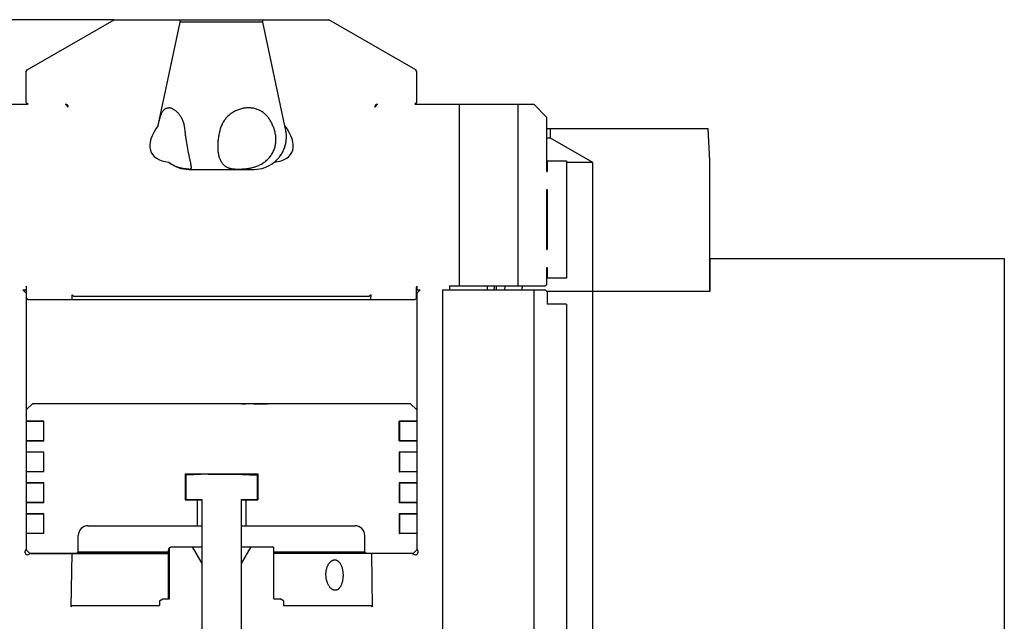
# Model space of a CAD drawing. Extents: x 0 to 1189, y 0 to 841.
# Tile 67 of 76: x 603 to 755, y 569 to 662. Entities that reach past the tile are written whole.
import ezdxf

# ---------------------------------------------------------------- set-up
doc = ezdxf.new("R2010")
doc.units = 0
doc.header["$LTSCALE"] = 65.395
doc.layers.get('0').update_dxf_attribs({"linetype": 'CONTINUOUS'})
for name, color, linetype in [('MG46096_3_N_45_R000_JG_BL12', 7, 'CONTINUOUS'), ('MG46_3_AC_WEB_BL13', 7, 'CONTINUOUS'), ('MG46_3_PSUP_WEB_BL14', 7, 'CONTINUOUS')]:
    doc.layers.add(name, color=color, linetype=linetype)
doc.styles.get("Standard").update_dxf_attribs({"font": 'txt', "width": 0.8})
doc.dimstyles.new('DIMSTYLE_7', dxfattribs={"dimtxt": 3, "dimasz": 3, "dimexe": 2, "dimexo": 0, "dimgap": 0.75, "dimtad": 1, "dimtxsty": 'STANDARD', "dimblk": '_ARROW_FILLED', "dimblk1": '_ARROW_FILLED', "dimblk2": '_ARROW_FILLED', "dimcen": 0.09, "dimazin": 3, "dimtp": 0.5, "dimtm": 0.5, "dimtfac": 1, "dimtofl": 0, "dimtmove": 0, "dimatfit": 3, "dimtolj": 1})

# ---------------------------------------------------------------- blocks, each defined once
blk = doc.blocks.new('_ARROW_FILLED')
at = {"color": 0, "linetype": 'BYBLOCK'}
blk.add_solid([(0, 0), (-1, 0.167), (-1, -0.167)], dxfattribs=at)
blk = doc.blocks.new('*D23')
at = {"color": 2, "linetype": 'CONTINUOUS'}
for p, q in [((617.85, 661.85), (540.71, 661.85)), ((542.71, 661.85), (542.71, 600.5)), ((542.71, 539.15), (542.71, 600.5))]:
    blk.add_line(p, q, dxfattribs=at)
at = {"color": 2, "linetype": 'CONTINUOUS', "xscale": 3, "yscale": 3, "zscale": 3}
for p, rotation in [((542.71, 661.85), 90), ((542.71, 539.15), 270)]:
    blk.add_blockref('_ARROW_FILLED', p, dxfattribs=dict(at, rotation=rotation))
at = {"color": 2, "linetype": 'CONTINUOUS', "insert": (538.96, 600.5), "char_height": 3, "width": 15.75, "attachment_point": 2, "rotation": 90}
blk.add_mtext('122,7', dxfattribs=at)
blk = doc.blocks.new('MG46096_3_N_45_R000_JG_BL12', base_point=(605.63, 511.41))
at = {"layer": 'MG46096_3_N_45_R000_JG_BL12', "color": 7, "linetype": 'CONTINUOUS'}
for p, q in [((604.49, 654.14), (617.85, 661.85)), ((617.85, 661.85), (650.83, 661.85)), ((624.63, 645.61), (627.99, 661.45)), ((627.99, 661.45), (627.99, 661.85)), ((640.69, 661.45), (627.99, 661.45)), ((640.69, 661.45), (640.69, 661.85)), ((644.13, 645.27), (640.69, 661.45)), ((664.19, 654.14), (650.83, 661.85)), ((604.34, 653.88), (604.49, 654.14)), ((604.34, 649.15), (604.34, 653.88)), ((664.34, 653.88), (664.19, 654.14)), ((664.34, 649.15), (664.34, 653.88)), ((586.37, 648.85), (604.64, 648.85)), ((604.34, 649.15), (604.64, 648.85)), ((610.37, 648.85), (610.8, 648.43)), ((610.37, 648.85), (610.4, 648.85)), ((658.32, 648.85), (657.88, 648.43)), ((658.28, 648.85), (658.32, 648.85)), ((664.34, 649.15), (664.04, 648.85)), ((664.04, 648.85), (682.32, 648.85)), ((670.84, 648.85), (670.84, 620.95)), ((679.84, 648.85), (679.84, 620.95)), ((684.32, 646.85), (682.32, 648.85)), ((610.8, 648.43), (610.8, 648.46)), ((657.88, 648.43), (657.88, 648.46)), ((684.32, 638.54), (684.32, 646.85)), ((644.21, 644.89), (644.13, 645.27)), ((629.05, 642.65), (629, 642.95)), ((629.11, 642.35), (629.05, 642.65)), ((629.16, 642.05), (629.11, 642.35)), ((629.24, 641.63), (629.16, 642.05)), ((629.32, 641.23), (629.24, 641.63)), ((629.42, 640.73), (629.32, 641.23)), ((684.32, 640.15), (687.34, 640.15)), ((684.34, 640.15), (684.34, 638.54)), ((687.34, 640.15), (687.34, 622.15)), ((629.34, 638.85), (639.34, 638.85)), ((684.32, 638.54), (684.34, 638.54)), ((684.32, 626.54), (684.32, 635.77)), ((684.32, 635.77), (684.34, 635.77)), ((684.34, 635.77), (684.34, 626.54)), ((684.32, 626.54), (684.34, 626.54)), ((684.32, 621.15), (684.32, 623.77)), ((684.32, 623.77), (684.34, 623.77)), ((684.34, 623.77), (684.34, 622.15)), ((687.34, 622.15), (684.32, 622.15)), ((603.84, 620.35), (604.34, 619.85)), ((603.84, 620.35), (604.41, 620.35)), ((604.34, 620.91), (604.34, 620.35)), ((604.41, 619.05), (604.41, 620.75)), ((664.27, 619.05), (664.27, 620.75)), ((664.27, 620.35), (664.84, 620.35)), ((664.34, 620.91), (664.34, 620.35)), ((664.84, 620.35), (664.34, 619.85)), ((668.34, 559.15), (668.34, 620.35)), ((668.34, 620.35), (684.04, 620.35)), ((669.34, 620.95), (669.34, 620.35)), ((669.34, 620.95), (684.12, 620.95)), ((675.19, 620.35), (675.19, 620.95)), ((682.34, 559.15), (682.34, 620.35)), ((684.04, 620.35), (684.34, 620.05)), ((684.32, 621.15), (684.12, 620.95)), ((684.34, 620.05), (684.34, 618.15)), ((604.34, 619.85), (604.34, 580.49)), ((604.34, 619.85), (604.41, 619.85)), ((604.41, 619.05), (604.61, 618.85)), ((604.61, 618.85), (664.07, 618.85)), ((611.39, 618.85), (611.38, 619.58)), ((611.38, 619.58), (611.61, 619.35)), ((611.61, 619.35), (657.08, 619.35)), ((657.31, 619.58), (657.08, 619.35)), ((657.29, 618.85), (657.31, 619.58)), ((664.27, 619.05), (664.07, 618.85)), ((664.27, 619.85), (664.34, 619.85)), ((664.34, 619.85), (664.34, 580.49)), ((687.34, 618.15), (684.34, 618.15)), ((687.34, 618.15), (687.34, 544.15)), ((605.35, 602.9), (604.35, 601.9)), ((604.35, 601.9), (604.35, 600.17)), ((605.35, 602.9), (663.33, 602.9)), ((625.68, 602.85), (625.68, 602.9)), ((629.59, 602.85), (625.68, 602.85)), ((629.36, 602.9), (629.36, 602.85)), ((629.42, 602.9), (629.42, 602.85)), ((629.57, 602.9), (629.57, 602.85)), ((629.59, 602.85), (629.59, 602.9)), ((630.65, 602.85), (630.65, 602.9)), ((631.39, 602.85), (630.65, 602.85)), ((630.86, 602.9), (630.86, 602.85)), ((631.14, 602.9), (631.14, 602.85)), ((631.39, 602.85), (631.39, 602.9)), ((632.12, 602.85), (632.12, 602.9)), ((632.89, 602.85), (632.12, 602.85)), ((632.32, 602.9), (632.32, 602.85)), ((632.89, 602.85), (632.89, 602.9)), ((633.43, 602.85), (633.43, 602.9)), ((633.82, 602.85), (633.43, 602.85)), ((633.53, 602.9), (633.53, 602.85)), ((633.82, 602.9), (633.82, 602.85)), ((635.08, 602.9), (635.08, 602.85)), ((635.49, 602.85), (635.08, 602.85)), ((635.49, 602.85), (635.49, 602.9)), ((636.21, 602.85), (636.21, 602.9)), ((636.93, 602.85), (636.21, 602.85)), ((636.41, 602.9), (636.41, 602.85)), ((636.5, 602.9), (636.5, 602.85)), ((636.52, 602.9), (636.52, 602.85)), ((636.93, 602.85), (636.93, 602.9)), ((637.47, 602.85), (637.47, 602.9)), ((637.47, 602.85), (638.03, 602.85)), ((637.61, 602.9), (637.61, 602.85)), ((638.03, 602.85), (638.03, 602.9)), ((639.3, 602.85), (639.3, 602.9)), ((639.3, 602.85), (641.41, 602.85)), ((641.41, 602.9), (641.41, 602.85)), ((663.33, 602.9), (664.33, 601.9)), ((664.33, 601.9), (664.33, 600.17)), ((604.35, 600.17), (607.04, 600.17)), ((604.35, 600.15), (604.35, 597.16)), ((607.04, 600.15), (604.35, 600.15)), ((607, 600.15), (607, 597.16)), ((607.04, 597.14), (607.04, 600.17)), ((661.64, 597.14), (661.64, 600.17)), ((661.64, 600.17), (664.33, 600.17)), ((661.64, 600.15), (661.67, 600.15)), ((661.68, 600.15), (661.68, 597.16)), ((664.33, 600.15), (661.68, 600.15)), ((664.33, 600.15), (664.33, 597.16)), ((607.04, 597.16), (604.35, 597.16)), ((604.35, 597.14), (604.35, 595.42)), ((604.35, 597.14), (607.04, 597.14)), ((661.64, 597.16), (661.67, 597.16)), ((661.64, 597.14), (664.33, 597.14)), ((664.33, 597.16), (661.68, 597.16)), ((664.33, 597.14), (664.33, 595.42)), ((607.04, 595.42), (604.35, 595.42)), ((604.35, 595.4), (604.35, 592.41)), ((607.04, 595.4), (604.35, 595.4)), ((607, 595.4), (607, 592.41)), ((607.04, 592.39), (607.04, 595.42)), ((661.64, 595.42), (661.64, 592.39)), ((664.33, 595.42), (661.64, 595.42)), ((661.64, 595.4), (661.67, 595.4)), ((661.68, 595.4), (661.68, 592.41)), ((664.33, 595.4), (661.68, 595.4)), ((664.33, 595.4), (664.33, 592.41)), ((607.04, 592.41), (604.35, 592.41)), ((604.35, 592.39), (604.35, 590.67)), ((607.04, 592.39), (604.35, 592.39)), ((628.78, 592.1), (628.78, 588.1)), ((628.78, 592.1), (639.91, 592.1)), ((632.34, 592.05), (628.84, 591.87)), ((628.84, 591.87), (628.84, 588.15)), ((632.34, 592.05), (636.34, 592.05)), ((636.34, 592.05), (639.84, 591.87)), ((639.84, 591.87), (639.84, 588.15)), ((639.91, 592.1), (639.91, 588.1)), ((661.64, 592.41), (661.67, 592.41)), ((664.33, 592.39), (661.64, 592.39)), ((664.33, 592.41), (661.68, 592.41)), ((664.33, 592.39), (664.33, 590.67)), ((607.04, 590.67), (604.35, 590.67)), ((604.35, 590.65), (604.35, 587.66)), ((607.04, 590.65), (604.35, 590.65)), ((607, 590.65), (607, 587.66)), ((607.04, 587.64), (607.04, 590.67)), ((661.64, 590.67), (661.64, 587.64)), ((664.33, 590.67), (661.64, 590.67)), ((661.64, 590.65), (661.67, 590.65)), ((661.68, 590.65), (661.68, 587.66)), ((664.33, 590.65), (661.68, 590.65)), ((664.33, 590.65), (664.33, 587.66)), ((607.04, 587.66), (604.35, 587.66)), ((604.35, 587.64), (604.35, 585.92)), ((607.04, 587.64), (604.35, 587.64)), ((628.78, 588.1), (631.34, 588.1)), ((628.84, 588.15), (631.34, 588.15)), ((630.59, 588.1), (630.59, 584.1)), ((631.34, 588.15), (631.34, 472.29)), ((637.34, 588.15), (637.34, 472.29)), ((637.34, 588.15), (639.84, 588.15)), ((637.34, 588.1), (639.91, 588.1)), ((638.09, 588.1), (638.09, 584.1)), ((661.64, 587.66), (661.67, 587.66)), ((664.33, 587.64), (661.64, 587.64)), ((664.33, 587.66), (661.68, 587.66)), ((664.33, 587.64), (664.33, 585.92)), ((607.04, 585.92), (604.35, 585.92)), ((604.35, 585.9), (604.35, 582.91)), ((607.04, 585.9), (604.35, 585.9)), ((607, 585.9), (607, 582.91)), ((607.04, 582.89), (607.04, 585.92)), ((661.64, 585.92), (661.64, 582.89)), ((664.33, 585.92), (661.64, 585.92)), ((661.64, 585.9), (661.67, 585.9)), ((661.68, 585.9), (661.68, 582.91)), ((664.33, 585.9), (661.68, 585.9)), ((664.33, 585.9), (664.33, 582.91)), ((613.84, 584.1), (631.34, 584.1)), ((637.34, 584.1), (654.84, 584.1)), ((607.04, 582.91), (604.35, 582.91)), ((604.35, 582.89), (604.35, 580.4)), ((607.04, 582.89), (604.35, 582.89)), ((612.34, 580.1), (612.34, 582.6)), ((656.34, 580.1), (656.34, 582.6)), ((661.64, 582.91), (661.67, 582.91)), ((664.33, 582.89), (661.64, 582.89)), ((664.33, 582.91), (661.68, 582.91)), ((664.33, 582.89), (664.33, 580.4)), ((626.33, 580.73), (626.54, 580.85)), ((626.33, 572.85), (626.33, 580.73)), ((626.54, 580.85), (631.34, 580.85)), ((629.84, 580.85), (631.32, 578.3)), ((637.34, 580.85), (642.14, 580.85)), ((638.84, 580.85), (637.37, 578.3)), ((642.35, 580.73), (642.14, 580.85)), ((642.35, 572.85), (642.35, 580.73)), ((604.34, 580.49), (604.2, 580.27)), ((604.35, 580.4), (604.85, 579.9)), ((605.1, 579.85), (604.7, 579.69)), ((604.85, 579.9), (626.14, 579.9)), ((605.1, 579.85), (626.14, 579.85)), ((611.33, 579.85), (611.18, 571.63)), ((612.14, 579.9), (612.34, 580.1)), ((612.34, 580.1), (626.14, 580.1)), ((626.14, 580.16), (626.14, 572.85)), ((642.35, 580.1), (656.34, 580.1)), ((642.35, 579.9), (663.83, 579.9)), ((663.59, 579.85), (642.35, 579.85)), ((656.54, 579.9), (656.34, 580.1)), ((657.36, 579.85), (657.5, 571.63)), ((663.59, 579.85), (663.99, 579.69)), ((664.33, 580.4), (663.83, 579.9)), ((664.34, 580.49), (664.48, 580.27)), ((631.32, 578.3), (631.32, 550.25)), ((637.37, 578.3), (637.34, 578.3)), ((637.37, 578.3), (637.37, 550.25)), ((611.18, 571.63), (611.41, 571.85)), ((611.41, 571.85), (624.84, 571.85)), ((624.84, 572.57), (625.34, 572.85)), ((624.84, 572.57), (624.84, 571.85)), ((625.34, 572.85), (626.33, 572.85)), ((642.35, 572.85), (643.34, 572.85)), ((643.84, 572.57), (643.34, 572.85)), ((643.84, 572.57), (643.84, 571.85)), ((643.84, 571.85), (657.27, 571.85)), ((657.5, 571.63), (657.27, 571.85))]:
    blk.add_line(p, q, dxfattribs=at)
for points in [[(624.66, 645.75), (624.72, 646.03), (624.74, 646.15), (624.77, 646.28), (624.8, 646.4), (624.83, 646.52), (624.86, 646.64), (624.9, 646.75), (624.93, 646.86), (624.96, 646.97), (624.99, 647.07), (625.03, 647.17), (625.06, 647.27), (625.1, 647.36), (625.14, 647.45), (625.18, 647.54), (625.22, 647.62), (625.27, 647.7), (625.31, 647.78), (625.36, 647.85), (625.41, 647.91), (625.46, 647.98), (625.52, 648.03), (625.58, 648.08), (625.64, 648.13), (625.7, 648.17), (625.75, 648.2)], [(625.75, 648.2), (625.76, 648.21), (625.83, 648.24), (625.9, 648.26), (625.97, 648.28), (626.04, 648.3), (626.12, 648.3), (626.19, 648.31)], [(628.74, 644.89), (628.73, 645.06), (628.7, 645.22), (628.68, 645.37), (628.65, 645.53), (628.62, 645.67), (628.58, 645.81), (628.54, 645.95), (628.5, 646.09), (628.45, 646.22), (628.4, 646.34), (628.35, 646.47), (628.29, 646.59), (628.23, 646.7), (628.17, 646.82), (628.1, 646.93), (628.04, 647.03), (627.96, 647.14), (627.89, 647.24), (627.82, 647.33), (627.74, 647.43), (627.66, 647.52), (627.58, 647.6), (627.49, 647.68), (627.41, 647.76), (627.32, 647.83), (627.23, 647.9), (627.14, 647.96), (627.06, 648.02), (626.97, 648.08), (626.88, 648.12), (626.79, 648.17), (626.7, 648.2), (626.61, 648.24), (626.53, 648.26), (626.44, 648.28), (626.36, 648.3), (626.27, 648.3), (626.19, 648.31)], [(638.49, 648.31), (638.34, 648.3), (638.18, 648.3), (638.02, 648.28), (637.87, 648.26), (637.71, 648.24), (637.55, 648.2), (637.39, 648.17), (637.24, 648.12), (637.08, 648.08), (636.93, 648.02), (636.78, 647.96), (636.63, 647.9), (636.49, 647.83), (636.34, 647.76), (636.2, 647.68), (636.07, 647.6), (635.94, 647.51), (635.81, 647.43), (635.68, 647.33), (635.56, 647.24), (635.45, 647.14), (635.33, 647.03), (635.23, 646.93), (635.12, 646.82), (635.02, 646.7), (634.93, 646.59), (634.83, 646.47), (634.75, 646.34), (634.66, 646.22), (634.58, 646.08), (634.51, 645.95), (634.44, 645.81), (634.37, 645.67), (634.3, 645.52), (634.25, 645.37), (634.19, 645.22), (634.14, 645.06), (634.1, 644.89)], [(641.19, 647.19), (641.14, 647.24), (641.04, 647.33), (640.94, 647.43), (640.83, 647.51), (640.72, 647.6), (640.6, 647.68), (640.48, 647.76), (640.36, 647.83), (640.23, 647.9), (640.1, 647.96), (639.97, 648.02), (639.83, 648.08), (639.69, 648.12), (639.55, 648.17), (639.4, 648.2), (639.26, 648.24), (639.11, 648.26), (638.96, 648.28), (638.8, 648.3), (638.65, 648.3), (638.49, 648.31)], [(642.47, 644.89), (642.42, 645.06), (642.36, 645.22), (642.3, 645.37), (642.24, 645.52), (642.18, 645.67), (642.11, 645.81), (642.05, 645.95), (641.98, 646.08), (641.91, 646.22), (641.83, 646.34), (641.76, 646.47), (641.68, 646.59), (641.6, 646.7), (641.51, 646.82), (641.43, 646.93), (641.34, 647.03), (641.24, 647.14), (641.19, 647.19)], [(629, 642.95), (628.95, 643.27), (628.92, 643.43), (628.9, 643.59), (628.88, 643.75), (628.85, 643.91), (628.83, 644.07), (628.81, 644.24), (628.79, 644.4), (628.77, 644.56), (628.76, 644.73), (628.74, 644.89)], [(634.1, 644.89), (634.06, 644.73), (634.02, 644.56), (633.98, 644.4), (633.95, 644.23), (633.91, 644.06), (633.88, 643.9), (633.86, 643.74), (633.83, 643.57), (633.81, 643.41), (633.79, 643.25), (633.78, 643.09), (633.77, 642.94), (633.76, 642.78), (633.75, 642.63), (633.75, 642.47), (633.75, 642.32), (633.75, 642.18), (633.75, 642.03), (633.76, 641.89), (633.78, 641.74), (633.79, 641.6), (633.81, 641.47), (633.83, 641.33), (633.86, 641.2), (633.88, 641.07), (633.92, 640.94), (633.95, 640.82), (633.99, 640.7), (634.03, 640.58), (634.07, 640.47), (634.12, 640.36), (634.17, 640.25), (634.23, 640.14), (634.28, 640.04), (634.35, 639.95), (634.41, 639.85), (634.48, 639.77), (634.55, 639.68), (634.62, 639.61), (634.63, 639.59)], [(636.91, 638.9), (636.99, 638.9), (637.07, 638.9), (637.15, 638.9), (637.23, 638.9), (637.31, 638.91), (637.39, 638.91), (637.48, 638.91), (637.56, 638.92), (637.64, 638.92), (637.73, 638.93), (637.82, 638.93), (637.91, 638.94), (638.01, 638.95), (638.12, 638.96), (638.23, 638.98), (638.35, 638.99), (638.47, 639.01), (638.6, 639.03), (638.72, 639.05), (638.85, 639.08), (638.97, 639.11), (639.1, 639.14), (639.23, 639.17), (639.37, 639.21), (639.5, 639.25), (639.63, 639.3), (639.77, 639.35), (639.91, 639.4), (640.05, 639.47), (640.19, 639.53), (640.33, 639.6), (640.47, 639.68), (640.61, 639.76), (640.75, 639.85), (640.89, 639.94), (641.02, 640.04), (641.15, 640.14), (641.27, 640.25), (641.39, 640.35), (641.5, 640.46), (641.61, 640.58), (641.71, 640.7), (641.81, 640.82), (641.9, 640.94), (641.99, 641.07), (642.07, 641.2), (642.15, 641.33), (642.22, 641.46), (642.29, 641.6), (642.36, 641.74), (642.41, 641.88), (642.47, 642.03), (642.51, 642.17), (642.56, 642.32), (642.59, 642.47), (642.63, 642.62), (642.65, 642.78), (642.67, 642.93), (642.69, 643.09), (642.7, 643.25), (642.7, 643.41), (642.7, 643.57), (642.69, 643.73), (642.68, 643.9), (642.66, 644.06), (642.63, 644.23), (642.6, 644.4), (642.56, 644.56), (642.52, 644.73), (642.47, 644.89)], [(642.45, 639.95), (642.56, 640.05), (642.67, 640.14), (642.78, 640.25), (642.89, 640.35), (642.99, 640.46), (643.09, 640.57), (643.18, 640.68), (643.27, 640.8), (643.36, 640.92), (643.44, 641.04), (643.53, 641.17), (643.6, 641.29), (643.68, 641.42), (643.75, 641.55), (643.81, 641.69), (643.87, 641.83), (643.93, 641.96), (643.99, 642.11), (644.04, 642.25), (644.09, 642.39), (644.13, 642.54), (644.17, 642.69), (644.2, 642.84), (644.23, 642.99), (644.26, 643.14), (644.28, 643.3), (644.29, 643.45), (644.3, 643.61), (644.31, 643.77), (644.31, 643.93), (644.31, 644.09), (644.3, 644.25), (644.28, 644.41), (644.26, 644.57), (644.24, 644.73), (644.21, 644.89)], [(629.3, 638.9), (629.26, 638.9), (629.2, 638.9), (629.15, 638.9), (629.09, 638.91), (629.03, 638.91), (628.97, 638.91), (628.9, 638.92), (628.84, 638.93), (628.76, 638.93), (628.69, 638.94), (628.61, 638.95), (628.53, 638.96), (628.45, 638.98), (628.37, 638.99), (628.28, 639.01), (628.19, 639.03), (628.1, 639.05), (628, 639.07), (627.91, 639.1), (627.81, 639.13), (627.71, 639.16), (627.6, 639.19), (627.5, 639.23), (627.39, 639.27), (627.28, 639.32), (627.17, 639.37), (627.06, 639.43), (626.94, 639.49), (626.82, 639.55), (626.7, 639.62), (626.59, 639.7), (626.47, 639.78), (626.35, 639.86), (626.24, 639.95)], [(629.63, 638.94), (629.63, 638.95), (629.65, 638.96), (629.67, 638.97), (629.68, 638.99), (629.69, 639), (629.7, 639.02), (629.71, 639.04), (629.71, 639.07), (629.71, 639.09), (629.71, 639.12), (629.71, 639.15), (629.71, 639.19), (629.71, 639.23), (629.7, 639.27), (629.7, 639.32), (629.69, 639.37), (629.68, 639.43), (629.67, 639.49), (629.66, 639.56), (629.64, 639.63), (629.63, 639.71), (629.61, 639.79), (629.42, 640.73)], [(629.3, 638.9), (629.35, 638.9), (629.39, 638.9), (629.43, 638.9), (629.47, 638.91), (629.51, 638.91), (629.54, 638.92), (629.57, 638.92), (629.59, 638.93), (629.61, 638.94), (629.63, 638.94)], [(634.63, 639.59), (634.69, 639.53), (634.76, 639.47), (634.84, 639.41), (634.91, 639.35), (634.99, 639.3), (635.06, 639.25), (635.14, 639.21), (635.21, 639.17), (635.29, 639.14), (635.37, 639.11), (635.44, 639.08), (635.52, 639.05), (635.6, 639.03), (635.68, 639.01), (635.75, 638.99), (635.83, 638.98), (635.91, 638.96), (635.99, 638.95), (636.06, 638.94), (636.13, 638.93), (636.2, 638.93), (636.26, 638.92), (636.33, 638.92), (636.4, 638.91), (636.47, 638.91), (636.54, 638.91), (636.61, 638.9), (636.68, 638.9), (636.76, 638.9), (636.83, 638.9), (636.91, 638.9)], [(676.22, 620.35), (676.23, 620.51), (676.24, 620.66), (676.25, 620.81), (676.27, 620.95)], [(676.55, 620.35), (676.55, 620.37), (676.55, 620.53), (676.56, 620.68), (676.58, 620.84), (676.59, 620.95)], [(677.85, 620.35), (677.85, 620.4), (677.86, 620.49), (677.87, 620.57), (677.88, 620.66), (677.89, 620.74), (677.9, 620.82), (677.91, 620.9), (677.92, 620.95)], [(680.54, 620.95), (680.53, 620.91), (680.51, 620.83), (680.5, 620.75), (680.49, 620.66), (680.48, 620.58), (680.47, 620.5), (680.46, 620.41), (680.46, 620.35)], [(626.33, 580.73), (626.32, 580.73), (626.31, 580.72), (626.31, 580.71), (626.3, 580.7), (626.29, 580.68), (626.28, 580.67), (626.27, 580.65), (626.26, 580.63), (626.25, 580.61), (626.24, 580.58), (626.24, 580.56), (626.23, 580.53), (626.22, 580.5), (626.21, 580.47), (626.2, 580.44), (626.19, 580.41), (626.18, 580.37), (626.17, 580.33), (626.17, 580.29), (626.16, 580.25), (626.15, 580.21), (626.14, 580.16)], [(651.25, 574.39), (651.21, 574.42), (651.16, 574.47), (651.1, 574.52), (651.05, 574.57), (651, 574.63), (650.95, 574.7), (650.9, 574.76), (650.85, 574.84), (650.81, 574.91), (650.76, 574.99), (650.72, 575.08), (650.68, 575.17), (650.64, 575.26), (650.6, 575.36), (650.56, 575.46), (650.53, 575.56), (650.5, 575.66), (650.47, 575.77), (650.45, 575.88), (650.43, 575.99), (650.41, 576.1), (650.4, 576.22), (650.39, 576.33), (650.38, 576.45), (650.38, 576.56), (650.38, 576.68), (650.38, 576.79), (650.39, 576.9), (650.4, 577.01), (650.41, 577.12), (650.43, 577.23), (650.45, 577.33), (650.47, 577.44), (650.5, 577.54), (650.52, 577.63), (650.55, 577.73), (650.59, 577.82), (650.62, 577.9), (650.66, 577.99), (650.7, 578.07), (650.74, 578.14), (650.78, 578.21), (650.83, 578.28), (650.87, 578.35), (650.92, 578.41), (650.97, 578.47), (651.02, 578.52), (651.07, 578.57), (651.12, 578.61), (651.18, 578.66), (651.23, 578.69), (651.28, 578.73), (651.34, 578.76), (651.39, 578.78), (651.45, 578.8), (651.5, 578.82), (651.56, 578.84), (651.61, 578.85), (651.67, 578.85), (651.73, 578.85)], [(651.73, 578.85), (651.78, 578.85), (651.84, 578.85), (651.89, 578.84), (651.94, 578.82), (652, 578.8), (652.05, 578.78), (652.1, 578.76), (652.16, 578.73), (652.21, 578.69), (652.24, 578.67)], [(652.24, 578.67), (652.26, 578.66), (652.31, 578.61), (652.35, 578.57), (652.4, 578.52), (652.45, 578.47), (652.49, 578.41), (652.54, 578.35), (652.58, 578.28), (652.62, 578.21), (652.66, 578.14), (652.7, 578.07), (652.73, 577.99), (652.77, 577.9), (652.8, 577.81), (652.83, 577.72), (652.86, 577.63), (652.88, 577.53), (652.9, 577.44), (652.93, 577.33), (652.94, 577.23), (652.96, 577.12), (652.97, 577.01), (652.99, 576.9), (652.99, 576.79), (653, 576.68), (653, 576.56), (653, 576.45), (653, 576.33), (652.99, 576.22), (652.98, 576.1), (652.97, 575.99), (652.96, 575.88), (652.94, 575.77), (652.92, 575.66), (652.9, 575.56), (652.87, 575.46), (652.85, 575.36), (652.82, 575.26), (652.79, 575.17), (652.75, 575.08), (652.72, 574.99), (652.68, 574.91), (652.64, 574.84), (652.6, 574.76), (652.56, 574.7), (652.52, 574.63), (652.47, 574.57), (652.43, 574.52), (652.38, 574.47), (652.34, 574.42), (652.29, 574.38), (652.24, 574.35), (652.19, 574.31), (652.14, 574.28), (652.09, 574.26), (652.04, 574.24), (651.99, 574.22), (651.94, 574.21), (651.89, 574.2), (651.84, 574.19), (651.79, 574.19)], [(651.79, 574.19), (651.73, 574.19), (651.68, 574.2), (651.63, 574.21), (651.58, 574.22), (651.52, 574.24), (651.47, 574.26), (651.42, 574.28), (651.37, 574.31), (651.31, 574.35), (651.26, 574.38), (651.25, 574.39)]]:
    blk.add_lwpolyline(points, dxfattribs=at)
for centre, radius, start, end in [((610.4, 648.45), 0.4, 1, 90), ((658.28, 648.45), 0.4, 90, 179), ((629.36, 643.85), 5, 231.313, 269.7627), ((639.32, 643.85), 5, 270.2373, 308.687), ((604.21, 620.75), 0.2, 0, 49.4584), ((664.47, 620.75), 0.2, 130.5416, 180), ((613.84, 582.6), 1.5, 90, 180), ((654.84, 582.6), 1.5, 0, 90), ((604.54, 580.05), 0.4, 148, 293), ((664.14, 580.05), 0.4, 247, 32)]:
    blk.add_arc(centre, radius, start, end, dxfattribs=at)
for major_axis, start_param, end_param in [((10.77, 5.63), 2.439388, 3.673321), ((10.77, -5.63), -0.531729, 0.702205)]:
    blk.add_ellipse((634.34, 647.05), major_axis=major_axis, ratio=0.411455, start_param=start_param, end_param=end_param, dxfattribs=at)
blk = doc.blocks.new('MG46_3_AC_WEB_BL13', base_point=(604.05, 491.81))
at = {"layer": 'MG46_3_AC_WEB_BL13', "color": 7, "linetype": 'CONTINUOUS'}
for p, q in [((684.32, 645.15), (709.08, 645.15)), ((684.84, 643.65), (684.84, 645.15)), ((709.34, 640.15), (709.08, 645.15)), ((684.84, 643.65), (684.32, 643.65)), ((691.34, 639.9), (684.84, 643.65)), ((691.34, 639.9), (687.34, 639.9)), ((691.34, 620.15), (691.34, 639.9)), ((709.34, 620.15), (709.34, 640.15)), ((684.24, 620.15), (709.34, 620.15))]:
    blk.add_line(p, q, dxfattribs=at)
blk = doc.blocks.new('MG46_3_PSUP_WEB_BL14', base_point=(604.15, 476.81))
at = {"layer": 'MG46_3_PSUP_WEB_BL14', "color": 7, "linetype": 'CONTINUOUS'}
for p, q in [((709.34, 625.15), (709.34, 620.15)), ((709.34, 625.15), (754.55, 625.15)), ((754.55, 625.15), (754.55, 539.15)), ((684.24, 620.15), (709.34, 620.15)), ((691.34, 539.15), (691.34, 620.15))]:
    blk.add_line(p, q, dxfattribs=at)

msp = doc.modelspace()

# ---------------------------------------------------------------- block references
at = {"layer": 'MG46096_3_N_45_R000_JG_BL12'}
msp.add_blockref('MG46096_3_N_45_R000_JG_BL12', (605.627, 511.409), dxfattribs=at)
at = {"layer": 'MG46_3_AC_WEB_BL13'}
msp.add_blockref('MG46_3_AC_WEB_BL13', (604.05, 491.809), dxfattribs=at)
at = {"layer": 'MG46_3_PSUP_WEB_BL14'}
msp.add_blockref('MG46_3_PSUP_WEB_BL14', (604.153, 476.809), dxfattribs=at)

# ---------------------------------------------------------------- dimensions: what is measured, and where the dimension line sits
at = {"color": 2, "linetype": 'CONTINUOUS'}
dim = msp.add_linear_dim(base=(542.71, 661.854), p1=(589.943, 539.154), p2=(617.853, 661.854), angle=90, dimstyle='DIMSTYLE_7', dxfattribs=at)
dim.commit()
dim.dimension.update_dxf_attribs({"geometry": '*D23', "text_midpoint": (542.71, 600.076), "dimtype": 160})

doc.saveas('drawing.dxf')
